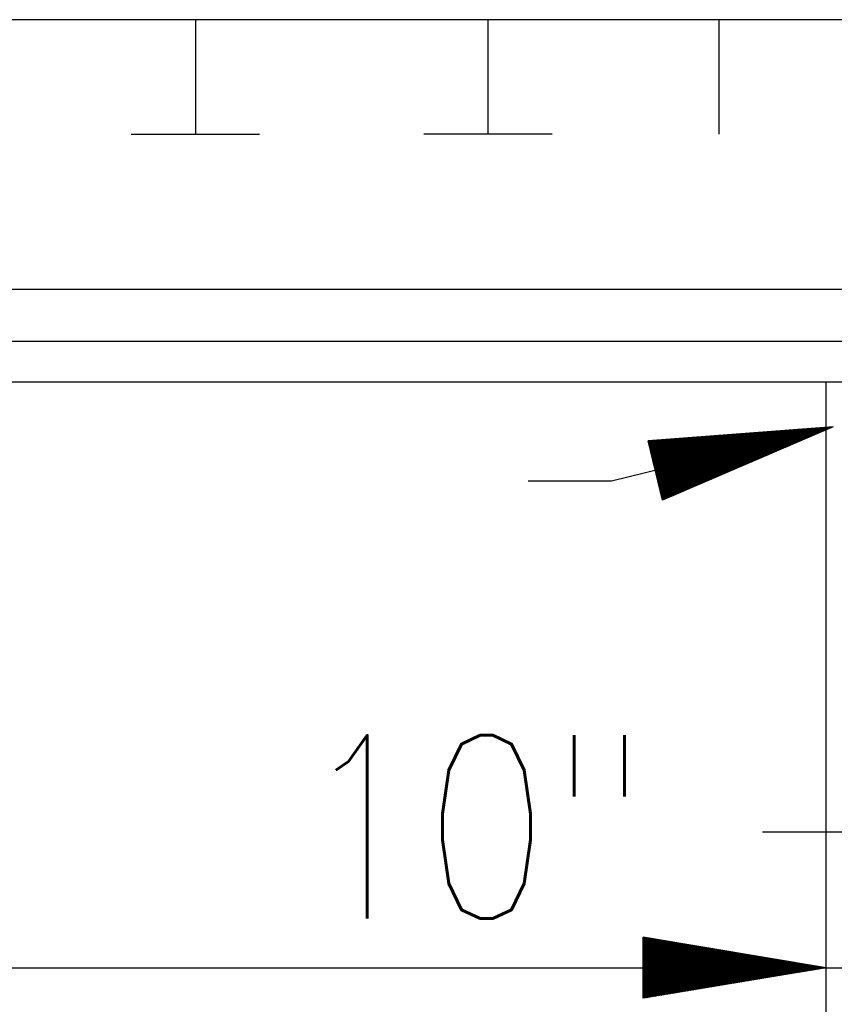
# Model space of a CAD drawing. Extents: x 0 to 7.6, y 0 to 9.85.
# Tile 12 of 39: x 4.91 to 5.35, y 3.15 to 3.68. Entities that reach past the tile are written whole.
import ezdxf

# ---------------------------------------------------------------- set-up
doc = ezdxf.new("R2010")
doc.units = 0
doc.header["$MEASUREMENT"] = 0
doc.layers.get('0').update_dxf_attribs({"color": 2, "linetype": 'CONTINUOUS'})
doc.layers.add('E-DETL', color=2, linetype='CONTINUOUS')
doc.layers.add('E-DETL-TEXT', color=3, linetype='CONTINUOUS')
doc.styles.add('ROMANS', font='ROMANS.SHX', dxfattribs={"width": 0.8})

# ---------------------------------------------------------------- blocks, each defined once
blk = doc.blocks.new('*X16')
at = {"color": 0}
for p, q in [((133.939, 80.235), (134.3, 80.595)), ((133.963, 80.24), (134.319, 80.596)), ((133.986, 80.246), (134.338, 80.598)), ((134.01, 80.252), (134.357, 80.599)), ((134.033, 80.258), (134.376, 80.601)), ((134.057, 80.263), (134.395, 80.602)), ((134.08, 80.269), (134.415, 80.604)), ((134.103, 80.275), (134.434, 80.605)), ((134.127, 80.281), (134.453, 80.607)), ((134.15, 80.286), (134.472, 80.608)), ((134.174, 80.292), (134.491, 80.61)), ((134.197, 80.298), (134.51, 80.611)), ((134.221, 80.304), (134.529, 80.612)), ((134.244, 80.309), (134.548, 80.614)), ((134.267, 80.315), (134.568, 80.615)), ((134.291, 80.321), (134.587, 80.617)), ((134.314, 80.327), (134.606, 80.618)), ((134.338, 80.332), (134.625, 80.62)), ((134.361, 80.338), (134.644, 80.621)), ((134.385, 80.344), (134.663, 80.623)), ((134.408, 80.35), (134.682, 80.624)), ((134.431, 80.355), (134.701, 80.626)), ((134.455, 80.361), (134.721, 80.627)), ((134.478, 80.367), (134.74, 80.628)), ((134.502, 80.373), (134.759, 80.63)), ((134.525, 80.378), (134.778, 80.631)), ((134.549, 80.384), (134.797, 80.633)), ((134.572, 80.39), (134.816, 80.634)), ((134.595, 80.396), (134.835, 80.636)), ((134.619, 80.402), (134.855, 80.637)), ((134.642, 80.407), (134.874, 80.639)), ((134.666, 80.413), (134.893, 80.64)), ((134.689, 80.419), (134.912, 80.641)), ((134.713, 80.425), (134.931, 80.643)), ((134.736, 80.43), (134.95, 80.644)), ((134.76, 80.436), (134.969, 80.646)), ((134.783, 80.442), (134.988, 80.647)), ((134.806, 80.448), (135.008, 80.649)), ((134.83, 80.453), (135.027, 80.65)), ((134.853, 80.459), (135.046, 80.652)), ((134.877, 80.465), (135.065, 80.653)), ((134.9, 80.471), (135.084, 80.655)), ((134.924, 80.476), (135.103, 80.656)), ((134.947, 80.482), (135.122, 80.657)), ((134.97, 80.488), (135.141, 80.659)), ((134.994, 80.494), (135.161, 80.66)), ((135.017, 80.499), (135.18, 80.662)), ((135.041, 80.505), (135.199, 80.663)), ((135.064, 80.511), (135.218, 80.665)), ((135.088, 80.517), (135.237, 80.666)), ((135.111, 80.522), (135.256, 80.668)), ((135.134, 80.528), (135.275, 80.669)), ((135.158, 80.534), (135.294, 80.67)), ((135.181, 80.54), (135.314, 80.672)), ((135.205, 80.545), (135.333, 80.673)), ((135.228, 80.551), (135.352, 80.675)), ((135.252, 80.557), (135.371, 80.676)), ((135.259, 80.44), (135.416, 80.597)), ((135.275, 80.563), (135.39, 80.678)), ((135.29, 80.454), (135.439, 80.603)), ((135.299, 80.568), (135.409, 80.679)), ((135.321, 80.467), (135.463, 80.609)), ((135.322, 80.574), (135.428, 80.681)), ((135.345, 80.58), (135.448, 80.682)), ((135.352, 80.48), (135.486, 80.615)), ((135.369, 80.586), (135.467, 80.684)), ((135.383, 80.494), (135.509, 80.62)), ((135.392, 80.591), (135.486, 80.685)), ((135.414, 80.507), (135.533, 80.626)), ((135.416, 80.597), (135.505, 80.686)), ((135.439, 80.603), (135.524, 80.688)), ((135.445, 80.52), (135.556, 80.632)), ((135.463, 80.609), (135.543, 80.689)), ((135.476, 80.534), (135.58, 80.638)), ((135.486, 80.615), (135.562, 80.691)), ((135.507, 80.547), (135.603, 80.643)), ((135.509, 80.62), (135.581, 80.692)), ((135.533, 80.626), (135.601, 80.694)), ((135.538, 80.56), (135.627, 80.649)), ((135.556, 80.632), (135.62, 80.695)), ((135.569, 80.574), (135.65, 80.655)), ((135.58, 80.638), (135.639, 80.697)), ((135.6, 80.587), (135.673, 80.661)), ((135.603, 80.643), (135.658, 80.698)), ((135.627, 80.649), (135.677, 80.7)), ((135.631, 80.6), (135.697, 80.666)), ((135.65, 80.655), (135.696, 80.701)), ((135.662, 80.614), (135.72, 80.672)), ((135.673, 80.661), (135.715, 80.702)), ((135.693, 80.627), (135.744, 80.678)), ((135.697, 80.666), (135.734, 80.704)), ((135.72, 80.672), (135.754, 80.705)), ((135.724, 80.64), (135.767, 80.684)), ((135.744, 80.678), (135.773, 80.707)), ((135.755, 80.654), (135.791, 80.689)), ((135.767, 80.684), (135.792, 80.708)), ((135.786, 80.667), (135.807, 80.688)), ((135.791, 80.689), (135.807, 80.706)), ((133.335, 80.515), (133.343, 80.522)), ((133.339, 80.5), (133.362, 80.524)), ((133.342, 80.486), (133.382, 80.525)), ((133.346, 80.472), (133.401, 80.527)), ((133.349, 80.458), (133.42, 80.528)), ((133.353, 80.444), (133.439, 80.53)), ((133.356, 80.429), (133.458, 80.531)), ((133.36, 80.415), (133.477, 80.533)), ((133.363, 80.401), (133.496, 80.534)), ((133.367, 80.387), (133.516, 80.536)), ((133.37, 80.373), (133.535, 80.537)), ((133.374, 80.358), (133.554, 80.538)), ((133.377, 80.344), (133.573, 80.54)), ((133.381, 80.33), (133.592, 80.541)), ((133.384, 80.316), (133.611, 80.543)), ((133.388, 80.302), (133.63, 80.544)), ((133.391, 80.287), (133.649, 80.546)), ((133.395, 80.273), (133.669, 80.547)), ((133.398, 80.259), (133.688, 80.549)), ((133.402, 80.245), (133.707, 80.55)), ((133.405, 80.231), (133.726, 80.551)), ((133.409, 80.216), (133.745, 80.553)), ((133.412, 80.202), (133.764, 80.554)), ((133.416, 80.188), (133.783, 80.556)), ((133.419, 80.174), (133.802, 80.557)), ((133.423, 80.16), (133.822, 80.559)), ((133.426, 80.146), (133.841, 80.56)), ((133.43, 80.131), (133.86, 80.562)), ((133.433, 80.117), (133.879, 80.563)), ((133.447, 80.114), (133.898, 80.565)), ((133.471, 80.119), (133.917, 80.566)), ((133.494, 80.125), (133.936, 80.567)), ((133.518, 80.131), (133.955, 80.569)), ((133.541, 80.137), (133.975, 80.57)), ((133.564, 80.142), (133.994, 80.572)), ((133.588, 80.148), (134.013, 80.573)), ((133.611, 80.154), (134.032, 80.575)), ((133.635, 80.16), (134.051, 80.576)), ((133.658, 80.166), (134.07, 80.578)), ((133.682, 80.171), (134.089, 80.579)), ((133.705, 80.177), (134.109, 80.581)), ((133.728, 80.183), (134.128, 80.582)), ((133.752, 80.189), (134.147, 80.583)), ((133.775, 80.194), (134.166, 80.585)), ((133.799, 80.2), (134.185, 80.586)), ((133.822, 80.206), (134.204, 80.588)), ((133.846, 80.212), (134.223, 80.589)), ((133.869, 80.217), (134.242, 80.591)), ((133.892, 80.223), (134.262, 80.592)), ((133.916, 80.229), (134.281, 80.594)), ((134.515, 80.12), (134.853, 80.459)), ((134.546, 80.134), (134.877, 80.465)), ((134.577, 80.147), (134.9, 80.471)), ((134.608, 80.16), (134.924, 80.476)), ((134.639, 80.174), (134.947, 80.482)), ((134.67, 80.187), (134.97, 80.488)), ((134.701, 80.2), (134.994, 80.494)), ((134.732, 80.214), (135.017, 80.499)), ((134.763, 80.227), (135.041, 80.505)), ((134.794, 80.24), (135.064, 80.511)), ((134.825, 80.254), (135.088, 80.517)), ((134.856, 80.267), (135.111, 80.522)), ((134.887, 80.28), (135.134, 80.528)), ((134.918, 80.294), (135.158, 80.534)), ((134.949, 80.307), (135.181, 80.54)), ((134.98, 80.32), (135.205, 80.545)), ((135.011, 80.334), (135.228, 80.551)), ((135.042, 80.347), (135.252, 80.557)), ((135.073, 80.36), (135.275, 80.563)), ((135.104, 80.374), (135.299, 80.568)), ((135.135, 80.387), (135.322, 80.574)), ((135.166, 80.4), (135.345, 80.58)), ((135.197, 80.414), (135.369, 80.586)), ((135.228, 80.427), (135.392, 80.591)), ((133.801, 79.814), (134.314, 80.327)), ((133.832, 79.827), (134.338, 80.332)), ((133.863, 79.84), (134.361, 80.338)), ((133.894, 79.854), (134.385, 80.344)), ((133.925, 79.867), (134.408, 80.35)), ((133.956, 79.88), (134.431, 80.355)), ((133.987, 79.894), (134.455, 80.361)), ((134.018, 79.907), (134.478, 80.367)), ((134.049, 79.92), (134.502, 80.373)), ((134.08, 79.934), (134.525, 80.378)), ((134.111, 79.947), (134.549, 80.384)), ((134.142, 79.96), (134.572, 80.39)), ((134.173, 79.974), (134.595, 80.396)), ((134.204, 79.987), (134.619, 80.402)), ((134.235, 80), (134.642, 80.407)), ((134.266, 80.014), (134.666, 80.413)), ((134.297, 80.027), (134.689, 80.419)), ((134.328, 80.04), (134.713, 80.425)), ((134.359, 80.054), (134.736, 80.43)), ((134.39, 80.067), (134.76, 80.436)), ((134.422, 80.08), (134.783, 80.442)), ((134.453, 80.094), (134.806, 80.448)), ((134.484, 80.107), (134.83, 80.453)), ((133.482, 79.918), (133.752, 80.189)), ((133.485, 79.904), (133.775, 80.194)), ((133.489, 79.89), (133.799, 80.2)), ((133.492, 79.876), (133.822, 80.206)), ((133.496, 79.862), (133.846, 80.212)), ((133.499, 79.848), (133.869, 80.217)), ((133.503, 79.833), (133.892, 80.223)), ((133.506, 79.819), (133.916, 80.229)), ((133.51, 79.805), (133.939, 80.235)), ((133.513, 79.791), (133.963, 80.24)), ((133.517, 79.777), (133.986, 80.246)), ((133.52, 79.762), (134.01, 80.252)), ((133.524, 79.748), (134.033, 80.258)), ((133.527, 79.734), (134.057, 80.263)), ((133.531, 79.72), (134.08, 80.269)), ((133.534, 79.706), (134.103, 80.275)), ((133.553, 79.707), (134.127, 80.281)), ((133.584, 79.72), (134.15, 80.286)), ((133.615, 79.734), (134.174, 80.292)), ((133.646, 79.747), (134.197, 80.298)), ((133.677, 79.76), (134.221, 80.304)), ((133.708, 79.774), (134.244, 80.309)), ((133.739, 79.787), (134.267, 80.315)), ((133.77, 79.8), (134.291, 80.321)), ((133.436, 80.103), (133.447, 80.114)), ((133.44, 80.089), (133.471, 80.119)), ((133.443, 80.075), (133.494, 80.125)), ((133.447, 80.06), (133.518, 80.131)), ((133.45, 80.046), (133.541, 80.137)), ((133.454, 80.032), (133.564, 80.142)), ((133.457, 80.018), (133.588, 80.148)), ((133.461, 80.004), (133.611, 80.154)), ((133.464, 79.989), (133.635, 80.16)), ((133.468, 79.975), (133.658, 80.166)), ((133.471, 79.961), (133.682, 80.171)), ((133.475, 79.947), (133.705, 80.177)), ((133.478, 79.933), (133.728, 80.183)), ((133.267, 73.623), (133.276, 73.632)), ((133.267, 73.605), (133.291, 73.629)), ((133.267, 73.587), (133.307, 73.627)), ((133.267, 73.57), (133.322, 73.624)), ((133.267, 73.552), (133.337, 73.622)), ((133.267, 73.534), (133.352, 73.619)), ((133.267, 73.517), (133.367, 73.617)), ((133.267, 73.499), (133.382, 73.614)), ((133.267, 73.481), (133.398, 73.612)), ((133.267, 73.464), (133.413, 73.609)), ((133.267, 73.446), (133.428, 73.607)), ((133.267, 73.428), (133.443, 73.604)), ((133.267, 73.411), (133.458, 73.602)), ((133.267, 73.393), (133.473, 73.599)), ((133.267, 73.375), (133.488, 73.597)), ((133.267, 73.358), (133.504, 73.594)), ((133.267, 73.34), (133.519, 73.591)), ((133.267, 73.322), (133.534, 73.589)), ((133.267, 73.304), (133.549, 73.586)), ((133.267, 73.287), (133.564, 73.584)), ((133.267, 73.269), (133.579, 73.581)), ((133.267, 73.251), (133.595, 73.579)), ((133.267, 73.234), (133.61, 73.576)), ((133.267, 73.216), (133.625, 73.574)), ((133.279, 73.21), (133.64, 73.571)), ((133.296, 73.21), (133.655, 73.569)), ((133.314, 73.21), (133.67, 73.566)), ((133.332, 73.21), (133.685, 73.564)), ((133.349, 73.21), (133.701, 73.561)), ((133.367, 73.21), (133.716, 73.559)), ((133.385, 73.21), (133.731, 73.556)), ((133.403, 73.21), (133.746, 73.554)), ((133.42, 73.21), (133.761, 73.551)), ((133.438, 73.21), (133.776, 73.549)), ((133.456, 73.21), (133.792, 73.546)), ((133.473, 73.21), (133.807, 73.543)), ((133.491, 73.21), (133.822, 73.541)), ((133.509, 73.21), (133.837, 73.538)), ((133.526, 73.21), (133.852, 73.536)), ((133.544, 73.21), (133.867, 73.533)), ((133.562, 73.21), (133.882, 73.531)), ((133.579, 73.21), (133.898, 73.528)), ((133.597, 73.21), (133.913, 73.526)), ((133.615, 73.21), (133.928, 73.523)), ((133.632, 73.21), (133.943, 73.521)), ((133.65, 73.21), (133.958, 73.518)), ((133.668, 73.21), (133.973, 73.516)), ((133.685, 73.21), (133.988, 73.513)), ((133.703, 73.21), (134.004, 73.511)), ((133.721, 73.21), (134.019, 73.508)), ((133.738, 73.21), (134.034, 73.506)), ((133.756, 73.21), (134.049, 73.503)), ((133.774, 73.21), (134.064, 73.501)), ((133.791, 73.21), (134.079, 73.498)), ((133.809, 73.21), (134.095, 73.495)), ((133.827, 73.21), (134.11, 73.493)), ((133.844, 73.21), (134.125, 73.49)), ((133.862, 73.21), (134.14, 73.488)), ((133.88, 73.21), (134.155, 73.485)), ((133.898, 73.21), (134.17, 73.483)), ((133.915, 73.21), (134.185, 73.48)), ((133.933, 73.21), (134.201, 73.478)), ((133.951, 73.21), (134.216, 73.475)), ((133.968, 73.21), (134.231, 73.473)), ((133.986, 73.21), (134.246, 73.47)), ((134.004, 73.21), (134.261, 73.468)), ((134.021, 73.21), (134.276, 73.465)), ((134.039, 73.21), (134.292, 73.463)), ((134.057, 73.21), (134.307, 73.46)), ((134.074, 73.21), (134.322, 73.458)), ((134.092, 73.21), (134.337, 73.455)), ((134.11, 73.21), (134.352, 73.453)), ((134.127, 73.21), (134.367, 73.45)), ((134.145, 73.21), (134.382, 73.448)), ((134.163, 73.21), (134.398, 73.445)), ((134.18, 73.21), (134.413, 73.442)), ((134.198, 73.21), (134.428, 73.44)), ((134.216, 73.21), (134.443, 73.437)), ((134.233, 73.21), (134.458, 73.435)), ((134.251, 73.21), (134.473, 73.432)), ((134.269, 73.21), (134.489, 73.43)), ((134.286, 73.21), (134.504, 73.427)), ((134.304, 73.21), (134.519, 73.425)), ((134.322, 73.21), (134.534, 73.422)), ((134.339, 73.21), (134.549, 73.42)), ((134.357, 73.21), (134.564, 73.417)), ((134.375, 73.21), (134.579, 73.415)), ((134.392, 73.21), (134.595, 73.412)), ((134.41, 73.21), (134.61, 73.41)), ((134.428, 73.21), (134.625, 73.407)), ((134.446, 73.21), (134.64, 73.405)), ((134.463, 73.21), (134.655, 73.402)), ((134.481, 73.21), (134.67, 73.4)), ((134.499, 73.21), (134.685, 73.397)), ((134.516, 73.21), (134.701, 73.394)), ((134.534, 73.21), (134.716, 73.392)), ((134.552, 73.21), (134.731, 73.389)), ((134.569, 73.21), (134.746, 73.387)), ((134.587, 73.21), (134.761, 73.384)), ((134.605, 73.21), (134.776, 73.382)), ((134.622, 73.21), (134.792, 73.379)), ((134.64, 73.21), (134.807, 73.377)), ((134.658, 73.21), (134.822, 73.374)), ((134.675, 73.21), (134.837, 73.372)), ((134.693, 73.21), (134.852, 73.369)), ((134.711, 73.21), (134.867, 73.367)), ((134.728, 73.21), (134.882, 73.364)), ((134.746, 73.21), (134.898, 73.362)), ((134.764, 73.21), (134.913, 73.359)), ((134.781, 73.21), (134.928, 73.357)), ((134.799, 73.21), (134.943, 73.354)), ((134.817, 73.21), (134.958, 73.352)), ((134.834, 73.21), (134.973, 73.349)), ((134.852, 73.21), (134.989, 73.346)), ((134.87, 73.21), (135.004, 73.344)), ((134.887, 73.21), (135.019, 73.341)), ((134.905, 73.21), (135.034, 73.339)), ((134.923, 73.21), (135.049, 73.336)), ((134.94, 73.21), (135.064, 73.334)), ((134.958, 73.21), (135.079, 73.331)), ((134.976, 73.21), (135.095, 73.329)), ((134.994, 73.21), (135.11, 73.326)), ((135.011, 73.21), (135.125, 73.324)), ((135.029, 73.21), (135.14, 73.321)), ((135.047, 73.21), (135.155, 73.319)), ((135.064, 73.21), (135.17, 73.316)), ((135.082, 73.21), (135.186, 73.314)), ((135.1, 73.21), (135.201, 73.311)), ((135.117, 73.21), (135.216, 73.309)), ((135.135, 73.21), (135.231, 73.306)), ((135.153, 73.21), (135.246, 73.304)), ((135.17, 73.21), (135.261, 73.301)), ((135.188, 73.21), (135.276, 73.299)), ((135.206, 73.21), (135.292, 73.296)), ((135.223, 73.21), (135.307, 73.293)), ((135.241, 73.21), (135.322, 73.291)), ((135.259, 73.21), (135.337, 73.288)), ((135.276, 73.21), (135.352, 73.286)), ((135.294, 73.21), (135.367, 73.283)), ((135.312, 73.21), (135.382, 73.281)), ((135.329, 73.21), (135.398, 73.278)), ((135.347, 73.21), (135.413, 73.276)), ((135.365, 73.21), (135.428, 73.273)), ((135.382, 73.21), (135.443, 73.271)), ((135.4, 73.21), (135.458, 73.268)), ((135.418, 73.21), (135.473, 73.266)), ((135.435, 73.21), (135.489, 73.263)), ((135.453, 73.21), (135.504, 73.261)), ((135.471, 73.21), (135.519, 73.258)), ((135.488, 73.21), (135.534, 73.256)), ((135.506, 73.21), (135.549, 73.253)), ((135.524, 73.21), (135.564, 73.251)), ((135.542, 73.21), (135.579, 73.248)), ((135.559, 73.21), (135.595, 73.245)), ((135.577, 73.21), (135.61, 73.243)), ((135.595, 73.21), (135.625, 73.24)), ((135.612, 73.21), (135.64, 73.238)), ((135.63, 73.21), (135.655, 73.235)), ((135.648, 73.21), (135.67, 73.233)), ((135.665, 73.21), (135.686, 73.23)), ((135.683, 73.21), (135.701, 73.228)), ((135.701, 73.21), (135.716, 73.225)), ((135.718, 73.21), (135.731, 73.223)), ((135.736, 73.21), (135.746, 73.22)), ((133.267, 73.198), (133.279, 73.21)), ((133.267, 73.181), (133.296, 73.21)), ((133.267, 73.163), (133.314, 73.21)), ((133.267, 73.145), (133.332, 73.21)), ((133.267, 73.128), (133.349, 73.21)), ((133.267, 73.11), (133.367, 73.21)), ((133.267, 73.092), (133.385, 73.21)), ((133.267, 73.075), (133.403, 73.21)), ((133.267, 73.057), (133.42, 73.21)), ((133.267, 73.039), (133.438, 73.21)), ((133.267, 73.022), (133.456, 73.21)), ((133.267, 73.004), (133.473, 73.21)), ((133.267, 72.986), (133.491, 73.21)), ((133.267, 72.969), (133.509, 73.21)), ((133.267, 72.951), (133.526, 73.21)), ((133.267, 72.933), (133.544, 73.21)), ((133.267, 72.916), (133.562, 73.21)), ((133.267, 72.898), (133.579, 73.21)), ((133.267, 72.88), (133.597, 73.21)), ((133.267, 72.863), (133.615, 73.21)), ((133.267, 72.845), (133.632, 73.21)), ((133.267, 72.827), (133.65, 73.21)), ((133.267, 72.81), (133.668, 73.21)), ((133.267, 72.792), (133.685, 73.21)), ((133.282, 72.789), (133.703, 73.21)), ((133.303, 72.793), (133.721, 73.21)), ((133.325, 72.796), (133.738, 73.21)), ((133.346, 72.8), (133.756, 73.21)), ((133.367, 72.803), (133.774, 73.21)), ((133.388, 72.807), (133.791, 73.21)), ((133.41, 72.81), (133.809, 73.21)), ((133.431, 72.814), (133.827, 73.21)), ((133.452, 72.818), (133.844, 73.21)), ((133.473, 72.821), (133.862, 73.21)), ((133.494, 72.825), (133.88, 73.21)), ((133.516, 72.828), (133.898, 73.21)), ((133.537, 72.832), (133.915, 73.21)), ((133.558, 72.835), (133.933, 73.21)), ((133.579, 72.839), (133.951, 73.21)), ((133.6, 72.842), (133.968, 73.21)), ((133.622, 72.846), (133.986, 73.21)), ((133.643, 72.849), (134.004, 73.21)), ((133.664, 72.853), (134.021, 73.21)), ((133.685, 72.856), (134.039, 73.21)), ((133.706, 72.86), (134.057, 73.21)), ((133.728, 72.863), (134.074, 73.21)), ((133.749, 72.867), (134.092, 73.21)), ((133.77, 72.871), (134.11, 73.21)), ((133.791, 72.874), (134.127, 73.21)), ((133.813, 72.878), (134.145, 73.21)), ((133.834, 72.881), (134.163, 73.21)), ((133.855, 72.885), (134.18, 73.21)), ((133.876, 72.888), (134.198, 73.21)), ((133.897, 72.892), (134.216, 73.21)), ((133.919, 72.895), (134.233, 73.21)), ((133.94, 72.899), (134.251, 73.21)), ((133.961, 72.902), (134.269, 73.21)), ((133.982, 72.906), (134.286, 73.21)), ((134.003, 72.909), (134.304, 73.21)), ((134.025, 72.913), (134.322, 73.21)), ((134.046, 72.917), (134.339, 73.21)), ((134.067, 72.92), (134.357, 73.21)), ((134.088, 72.924), (134.375, 73.21)), ((134.11, 72.927), (134.392, 73.21)), ((134.131, 72.931), (134.41, 73.21)), ((134.152, 72.934), (134.428, 73.21)), ((134.173, 72.938), (134.446, 73.21)), ((134.194, 72.941), (134.463, 73.21)), ((134.216, 72.945), (134.481, 73.21)), ((134.237, 72.948), (134.499, 73.21)), ((134.258, 72.952), (134.516, 73.21)), ((134.279, 72.955), (134.534, 73.21)), ((134.3, 72.959), (134.552, 73.21)), ((134.322, 72.962), (134.569, 73.21)), ((134.343, 72.966), (134.587, 73.21)), ((134.364, 72.97), (134.605, 73.21)), ((134.385, 72.973), (134.622, 73.21)), ((134.407, 72.977), (134.64, 73.21)), ((134.428, 72.98), (134.658, 73.21)), ((134.449, 72.984), (134.675, 73.21)), ((134.47, 72.987), (134.693, 73.21)), ((134.491, 72.991), (134.711, 73.21)), ((134.513, 72.994), (134.728, 73.21)), ((134.534, 72.998), (134.746, 73.21)), ((134.555, 73.001), (134.764, 73.21)), ((134.576, 73.005), (134.781, 73.21)), ((134.597, 73.008), (134.799, 73.21)), ((134.619, 73.012), (134.817, 73.21)), ((134.64, 73.016), (134.834, 73.21)), ((134.661, 73.019), (134.852, 73.21)), ((134.682, 73.023), (134.87, 73.21)), ((134.704, 73.026), (134.887, 73.21)), ((134.725, 73.03), (134.905, 73.21)), ((134.746, 73.033), (134.923, 73.21)), ((134.767, 73.037), (134.94, 73.21)), ((134.788, 73.04), (134.958, 73.21)), ((134.81, 73.044), (134.976, 73.21)), ((134.831, 73.047), (134.994, 73.21)), ((134.852, 73.051), (135.011, 73.21)), ((134.873, 73.054), (135.029, 73.21)), ((134.894, 73.058), (135.047, 73.21)), ((134.916, 73.061), (135.064, 73.21)), ((134.937, 73.065), (135.082, 73.21)), ((134.958, 73.069), (135.1, 73.21)), ((134.979, 73.072), (135.117, 73.21)), ((135, 73.076), (135.135, 73.21)), ((135.022, 73.079), (135.153, 73.21)), ((135.043, 73.083), (135.17, 73.21)), ((135.064, 73.086), (135.188, 73.21)), ((135.085, 73.09), (135.206, 73.21)), ((135.107, 73.093), (135.223, 73.21)), ((135.128, 73.097), (135.241, 73.21)), ((135.149, 73.1), (135.259, 73.21)), ((135.17, 73.104), (135.276, 73.21)), ((135.191, 73.107), (135.294, 73.21)), ((135.213, 73.111), (135.312, 73.21)), ((135.234, 73.115), (135.329, 73.21)), ((135.255, 73.118), (135.347, 73.21)), ((135.276, 73.122), (135.365, 73.21)), ((135.297, 73.125), (135.382, 73.21)), ((135.319, 73.129), (135.4, 73.21)), ((135.34, 73.132), (135.418, 73.21)), ((135.361, 73.136), (135.435, 73.21)), ((135.382, 73.139), (135.453, 73.21)), ((135.404, 73.143), (135.471, 73.21)), ((135.425, 73.146), (135.488, 73.21)), ((135.446, 73.15), (135.506, 73.21)), ((135.467, 73.153), (135.524, 73.21)), ((135.488, 73.157), (135.542, 73.21)), ((135.51, 73.16), (135.559, 73.21)), ((135.531, 73.164), (135.577, 73.21)), ((135.552, 73.168), (135.595, 73.21)), ((135.573, 73.171), (135.612, 73.21)), ((135.594, 73.175), (135.63, 73.21)), ((135.616, 73.178), (135.648, 73.21)), ((135.637, 73.182), (135.665, 73.21)), ((135.658, 73.185), (135.683, 73.21)), ((135.679, 73.189), (135.701, 73.21)), ((135.701, 73.192), (135.718, 73.21)), ((135.722, 73.196), (135.736, 73.21)), ((135.743, 73.199), (135.754, 73.21)), ((135.754, 73.21), (135.761, 73.218)), ((135.764, 73.203), (135.771, 73.21)), ((135.771, 73.21), (135.776, 73.215)), ((135.785, 73.206), (135.789, 73.21)), ((135.789, 73.21), (135.792, 73.213)), ((135.807, 73.21), (135.807, 73.21)), ((135.807, 73.21), (135.807, 73.21))]:
    blk.add_line(p, q, dxfattribs=at)

msp = doc.modelspace()

# ---------------------------------------------------------------- linework, layer by layer
at = {"layer": 'E-DETL'}
for p, q in [((5.47442, 3.68295), (3.89057, 3.68295)), ((5.00207, 3.68295), (5.00207, 3.62045)), ((5.16192, 3.68295), (5.16192, 3.62045)), ((5.28794, 3.68295), (5.28794, 3.62045)), ((4.96707, 3.62045), (5.03707, 3.62045)), ((5.19692, 3.62045), (5.12692, 3.62045)), ((5.47493, 3.53564), (3.89108, 3.53564)), ((5.47442, 3.50722), (3.89057, 3.50722)), ((5.47442, 3.48496), (3.89057, 3.48496)), ((5.34673, 2.3294), (5.34673, 3.48496)), ((5.31294, 3.16508), (5.31157, 3.16508)), ((5.34673, 3.16508), (5.31294, 3.16508))]:
    msp.add_line(p, q, dxfattribs=at)
at = {"layer": 'E-DETL-TEXT'}
for p, q in [((5.35043, 3.46061), (5.22942, 3.43088)), ((5.35043, 3.46061), (5.24935, 3.45294)), ((5.35043, 3.46061), (5.2573, 3.42057)), ((5.2573, 3.42057), (5.24935, 3.45294)), ((5.22942, 3.43088), (5.18387, 3.43088)), ((5.31184, 3.2394), (5.44085, 3.2394)), ((5.24673, 3.14842), (5.24673, 3.18175)), ((5.34673, 3.16508), (5.24673, 3.18175)), ((4.01423, 3.16508), (5.34673, 3.16508)), ((5.34673, 3.16508), (5.24673, 3.14842)), ((5.34673, 3.16508), (5.58673, 3.16508))]:
    msp.add_line(p, q, dxfattribs=at)

# ---------------------------------------------------------------- block references
at = {"layer": 'E-DETL-TEXT', "xscale": 0.03937, "yscale": 0.03937, "zscale": 0.03937}
msp.add_blockref('*X16', (0, 0.2828), dxfattribs=at)

# ---------------------------------------------------------------- texts
at = {"layer": 'E-DETL-TEXT', "style": 'ROMANS', "width": 0.8}
msp.add_text('10"', height=0.1, dxfattribs=at).set_placement((5.05823, 3.19208))

doc.saveas('drawing.dxf')
